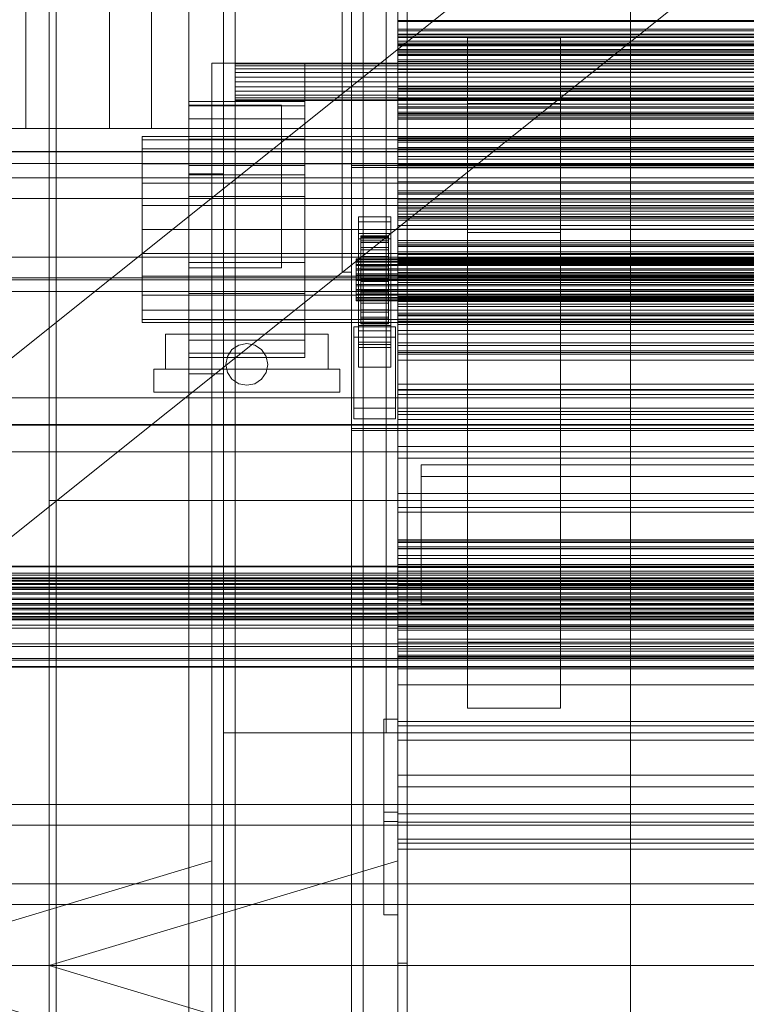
# Model space of a CAD drawing. Header units: millimetres. Extents: x -2233 to 61924, y -68080 to 6847.
# Tile 14 of 256: x -1413 to -1100, y -35317 to -34893. Entities that reach past the tile are written whole.
import ezdxf

# ---------------------------------------------------------------- set-up
doc = ezdxf.new("R2010")
doc.units = ezdxf.units.MM
for name, color, linetype, lineweight in [('COTAS_O', 1, 'Continuous', 0), ('COTAS_P', 1, 'Continuous', 0), ('frontal_briquetadora', 7, 'Continuous', 0), ('frontal_C03', 7, 'Continuous', 0), ('frontal_dosificador', 7, 'Continuous', 0), ('frontal_secador', 7, 'Continuous', 0), ('frontal_tolva', 7, 'Continuous', 0)]:
    doc.layers.add(name, color=color, linetype=linetype, lineweight=lineweight)
doc.dimstyles.new('R19_100', dxfattribs={"dimtxt": 250, "dimasz": 150, "dimexe": 150, "dimexo": 80, "dimgap": 100, "dimtad": 1, "dimtih": 1, "dimtoh": 1, "dimdsep": 46, "dimcen": 0.09, "dimadec": 0, "dimazin": 0, "dimtfac": 1, "dimtdec": 4, "dimtofl": 0, "dimtmove": 0, "dimatfit": 3, "dimfxl": 1, "dimtolj": 1, "dimtzin": 0, "dimarcsym": 0})

# ---------------------------------------------------------------- blocks, each defined once
blk = doc.blocks.new('DIM_R27_48')
at = {"layer": 'COTAS_P'}
for p, q in [((-1750, -34600), (-1600, -34555)), ((2600, -34600), (2450, -34555)), ((-1750, -35500), (-1750, -34600)), ((-1750, -34600), (2600, -34600)), ((-1750, -34600), (-1600, -34645)), ((2600, -34600), (2450, -34645)), ((2600, -35500), (2600, -34600))]:
    blk.add_line(p, q, dxfattribs=at)
blk.add_text('4350 P', height=250, dxfattribs=at).set_placement((425, -34500))
blk = doc.blocks.new('DIM_R27_54')
at = {"layer": 'COTAS_O'}
for p, q in [((-1850, -34600), (-1850, -35300)), ((-150, -34600), (-150, -35300)), ((-1850, -35300), (-1700, -35255)), ((-150, -35300), (-300, -35255)), ((-150, -35300), (-1850, -35300)), ((-1850, -35300), (-1700, -35345)), ((-150, -35300), (-300, -35345))]:
    blk.add_line(p, q, dxfattribs=at)
blk.add_text('1700 O', height=250, rotation=180, dxfattribs=at).set_placement((-1000, -35400))
blk = doc.blocks.new('DIM_R27_57')
at = {"layer": 'COTAS_O'}
for p, q in [((-1480, -33670), (-780, -33670)), ((-780, -33670), (-825, -33820)), ((-780, -36000), (-780, -33670)), ((-780, -33670), (-735, -33820)), ((-780, -36000), (-825, -35850)), ((-780, -36000), (-735, -35850)), ((-1480, -36000), (-780, -36000))]:
    blk.add_line(p, q, dxfattribs=at)
blk.add_text('2330 O', height=250, rotation=90, dxfattribs=at).set_placement((-880, -34835))
blk = doc.blocks.new('DIM_R27_58')
at = {"layer": 'COTAS_O'}
for p, q in [((-1480, -35300), (-1330, -35255)), ((490, -35300), (340, -35255)), ((-1480, -36000), (-1480, -35300)), ((-1480, -35300), (490, -35300)), ((-1480, -35300), (-1330, -35345)), ((490, -35300), (340, -35345)), ((490, -36000), (490, -35300))]:
    blk.add_line(p, q, dxfattribs=at)
blk.add_text('1970 O', height=250, dxfattribs=at).set_placement((-495, -35200))
blk = doc.blocks.new('DIM_R27_59')
at = {"layer": 'COTAS_O'}
for p, q in [((-1400, -33000), (-700, -33000)), ((-700, -33000), (-745, -33150)), ((-700, -36000), (-700, -33000)), ((-700, -33000), (-655, -33150)), ((-700, -36000), (-745, -35850)), ((-700, -36000), (-655, -35850)), ((-1400, -36000), (-700, -36000))]:
    blk.add_line(p, q, dxfattribs=at)
blk.add_text('3000 O', height=250, rotation=90, dxfattribs=at).set_placement((-800, -34500))
blk = doc.blocks.new('DIM_R27_60')
at = {"layer": 'COTAS_O'}
for p, q in [((-1400, -35300), (-1250, -35255)), ((1400, -35300), (1250, -35255)), ((-1400, -36000), (-1400, -35300)), ((-1400, -35300), (1400, -35300)), ((-1400, -35300), (-1250, -35345)), ((1400, -35300), (1250, -35345)), ((1400, -36000), (1400, -35300))]:
    blk.add_line(p, q, dxfattribs=at)
blk.add_text('2800 O', height=250, dxfattribs=at).set_placement((0, -35200))

msp = doc.modelspace()

# ---------------------------------------------------------------- linework, layer by layer
at = {"layer": 'frontal_briquetadora'}
for p, q in [((-1374, -34736), (-1374, -34940)), ((-1356, -34736), (-1356, -34940)), ((-1410, -34940), (-1410, -34760)), ((-1400, -34940), (-1400, -34760)), ((-1480, -34940), (-500, -34940)), ((-1410, -34940), (-1400, -34940)), ((-1356, -34940), (-1374, -34940)), ((-1330, -34940), (-500, -34940)), ((-1330, -34950), (-1330, -34940)), ((-1480, -34950), (-1330, -34950)), ((-1330, -35980), (-1330, -34950)), ((-1330, -34950), (340, -34950)), ((-1330, -34950), (-320, -34950))]:
    msp.add_line(p, q, dxfattribs=at)
at = {"layer": 'frontal_C03'}
for p, q in [((-1274, -32441.623), (-1274, -35001.792)), ((-1270, -35001.792), (-1270, -32441.623)), ((-1274, -35001.792), (-1274, -34875.113)), ((-1270, -34875.113), (-1270, -35001.792)), ((-1250, -34900.983), (-1250, -34899.448)), ((-1250, -34899.448), (-1250, -34900.33)), ((1250, -34899.448), (-1250, -34899.448)), ((-1250, -34900.33), (-1250, -34903.291)), ((1250, -34900.33), (-1250, -34900.33)), ((-1250, -34904.348), (-1250, -34900.983)), ((1250, -34900.983), (-1250, -34900.983)), ((-1250, -34903.291), (-1250, -34907.2)), ((1250, -34903.291), (-1250, -34903.291)), ((-1250, -34908.257), (-1250, -34904.348)), ((-1250, -34904.348), (1250, -34904.348)), ((-1250, -34907.2), (-1250, -34910.565)), ((1250, -34907.2), (-1250, -34907.2)), ((-1250, -34911.218), (-1250, -34908.257)), ((1250, -34908.257), (-1250, -34908.257)), ((-1250, -34910.565), (-1250, -34912.1)), ((1250, -34910.565), (-1250, -34910.565)), ((-1250, -34912.1), (-1250, -34911.218)), ((1250, -34911.218), (-1250, -34911.218)), ((1250, -34912.1), (-1250, -34912.1)), ((-1250, -34923.441), (-1250, -34921.906)), ((-1250, -34921.906), (-1250, -34922.787)), ((1250, -34921.906), (-1250, -34921.906)), ((-1250, -34922.787), (-1250, -34925.748)), ((1250, -34922.787), (-1250, -34922.787)), ((-1250, -34926.806), (-1250, -34923.441)), ((1250, -34923.441), (-1250, -34923.441)), ((-1250, -34925.748), (-1250, -34929.658)), ((1250, -34925.748), (-1250, -34925.748)), ((-1250, -34930.715), (-1250, -34926.806)), ((-1250, -34926.806), (1250, -34926.806)), ((-1250, -34929.658), (-1250, -34933.022)), ((1250, -34929.658), (-1250, -34929.658)), ((-1250, -34933.676), (-1250, -34930.715)), ((1250, -34930.715), (-1250, -34930.715)), ((-1250, -34933.022), (-1250, -34934.557)), ((1250, -34933.022), (-1250, -34933.022)), ((-1250, -34934.557), (-1250, -34933.676)), ((1250, -34933.676), (-1250, -34933.676)), ((1250, -34934.557), (-1250, -34934.557)), ((-1250, -34945.898), (-1250, -34944.364)), ((-1250, -34944.364), (-1250, -34945.245)), ((1250, -34944.364), (-1250, -34944.364)), ((-1250, -34945.245), (-1250, -34948.206)), ((1250, -34945.245), (-1250, -34945.245)), ((-1250, -34949.263), (-1250, -34945.898)), ((1250, -34945.898), (-1250, -34945.898)), ((-1250, -34948.206), (-1250, -34952.115)), ((1250, -34948.206), (-1250, -34948.206)), ((-1250, -34953.173), (-1250, -34949.263)), ((-1250, -34949.263), (1250, -34949.263)), ((1530, -34950.129), (-1530, -34950.129)), ((-1250, -34952.115), (-1250, -34955.48)), ((1250, -34952.115), (-1250, -34952.115)), ((-1250, -34956.134), (-1250, -34953.173)), ((1250, -34953.173), (-1250, -34953.173)), ((1530, -34955.129), (-1530, -34955.129)), ((1270, -34955.96), (-1270, -34955.96)), ((-1270, -34955.96), (-1270, -35068.997)), ((-1270, -34956.859), (-1270, -34955.96)), ((-1270, -34956.859), (1270, -34956.859)), ((-1270, -35069.896), (-1270, -34956.859)), ((-1250, -34955.48), (-1250, -34957.015)), ((1250, -34955.48), (-1250, -34955.48)), ((-1250, -34957.015), (-1250, -34956.134)), ((1250, -34956.134), (-1250, -34956.134)), ((1250, -34957.015), (-1250, -34957.015)), ((-1500, -34961.228), (1500, -34961.228)), ((1500, -34970.211), (-1500, -34970.211)), ((-1250, -34968.356), (-1250, -34966.821)), ((-1250, -34966.821), (-1250, -34967.703)), ((1250, -34966.821), (-1250, -34966.821)), ((-1250, -34967.703), (-1250, -34970.664)), ((1250, -34967.703), (-1250, -34967.703)), ((-1250, -34971.721), (-1250, -34968.356)), ((1250, -34968.356), (-1250, -34968.356)), ((-1250, -34970.664), (-1250, -34974.573)), ((1250, -34970.664), (-1250, -34970.664)), ((-1250, -34975.63), (-1250, -34971.721)), ((-1250, -34971.721), (1250, -34971.721)), ((-1250, -34973.953), (-1250, -34973.155)), ((-1250, -34973.155), (-1250, -34974.537)), ((-1250, -34973.155), (1250, -34973.155)), ((-1250, -34976.875), (-1250, -34973.953)), ((-1250, -34973.953), (1250, -34973.953)), ((-1250, -34974.537), (-1250, -34978.004)), ((-1250, -34974.537), (1250, -34974.537)), ((-1250, -34974.573), (-1250, -34977.938)), ((1250, -34974.573), (-1250, -34974.573)), ((-1267, -34980.252), (-1267, -34978.007)), ((-1267, -34978.007), (-1253, -34978.007)), ((-1267, -35024.781), (-1267, -34978.007)), ((-1253, -34978.007), (-1253, -34980.252)), ((-1253, -34978.007), (-1253, -35024.781)), ((-1250, -34978.591), (-1250, -34975.63)), ((1250, -34975.63), (-1250, -34975.63)), ((-1250, -34981.724), (-1250, -34976.875)), ((-1250, -34976.875), (1250, -34976.875)), ((-1250, -34977.938), (-1250, -34979.473)), ((1250, -34977.938), (-1250, -34977.938)), ((-1250, -34978.004), (-1250, -34983.32)), ((-1250, -34978.004), (1250, -34978.004)), ((-1250, -34979.473), (-1250, -34978.591)), ((1250, -34978.591), (-1250, -34978.591)), ((-1253, -34980.252), (-1267, -34980.252)), ((-1267, -34980.252), (-1267, -35027.026)), ((-1253, -35027.026), (-1253, -34980.252)), ((1250, -34979.473), (-1250, -34979.473)), ((-1250, -34988.167), (-1250, -34981.724)), ((-1250, -34981.724), (1250, -34981.724)), ((-1267, -34987.439), (-1267, -34985.193)), ((-1267, -34985.193), (-1253, -34985.193)), ((-1267, -35031.967), (-1267, -34985.193)), ((-1266, -34996.141), (-1266, -34986.147)), ((-1266, -34986.147), (-1266, -34986.968)), ((-1266, -34986.147), (-1254, -34986.147)), ((-1266, -34986.621), (-1266, -34986.147)), ((-1266, -34996.365), (-1266, -34986.621)), ((-1266, -34986.621), (-1254, -34986.621)), ((-1266, -34988.356), (-1266, -34986.621)), ((-1266, -34996.53), (-1266, -34986.968)), ((-1266, -34986.968), (-1266, -34989.026)), ((-1266, -34986.968), (-1254, -34986.968)), ((-1254, -34986.968), (-1254, -34986.147)), ((-1254, -34986.147), (-1254, -34996.141)), ((-1254, -34986.147), (-1254, -34986.621)), ((-1254, -34986.621), (-1254, -34996.365)), ((-1254, -34986.621), (-1254, -34988.356)), ((-1254, -34989.026), (-1254, -34986.968)), ((-1254, -34986.968), (-1254, -34996.53)), ((-1253, -34985.193), (-1253, -34987.439)), ((-1253, -34985.193), (-1253, -35031.967)), ((-1250, -34983.32), (-1250, -34990.123)), ((-1250, -34983.32), (1250, -34983.32)), ((-1253, -34987.439), (-1267, -34987.439)), ((-1267, -34987.439), (-1267, -35034.213)), ((-1266, -34997.187), (-1266, -34988.356)), ((-1266, -34988.356), (-1254, -34988.356)), ((-1266, -34991.235), (-1266, -34988.356)), ((-1266, -34997.505), (-1266, -34989.026)), ((-1266, -34989.026), (-1266, -34992.183)), ((-1266, -34989.026), (-1254, -34989.026)), ((-1266, -34998.551), (-1266, -34991.235)), ((-1266, -34991.235), (-1254, -34991.235)), ((-1266, -34995.061), (-1266, -34991.235)), ((-1254, -34988.356), (-1254, -34997.187)), ((-1254, -34988.356), (-1254, -34991.235)), ((-1254, -34992.183), (-1254, -34989.026)), ((-1254, -34989.026), (-1254, -34997.505)), ((-1254, -34991.235), (-1254, -34998.551)), ((-1254, -34991.235), (-1254, -34995.061)), ((-1253, -35034.213), (-1253, -34987.439)), ((-1250, -34995.768), (-1250, -34988.167)), ((-1250, -34988.167), (1250, -34988.167)), ((-1250, -34990.814), (-1250, -34989.279)), ((-1250, -34989.279), (-1250, -34990.16)), ((1250, -34989.279), (-1250, -34989.279)), ((-1250, -34990.123), (-1250, -34997.949)), ((-1250, -34990.123), (1250, -34990.123)), ((-1250, -34990.16), (-1250, -34993.121)), ((1250, -34990.16), (-1250, -34990.16)), ((-1250, -34994.178), (-1250, -34990.814)), ((1250, -34990.814), (-1250, -34990.814)), ((1500, -34995.334), (-1500, -34995.334)), ((-1266, -34999), (-1266, -34992.183)), ((-1266, -34992.183), (-1266, -34996.222)), ((-1266, -34992.183), (-1254, -34992.183)), ((-1266, -35000.363), (-1266, -34995.061)), ((-1266, -34995.061), (-1254, -34995.061)), ((-1266, -34999.573), (-1266, -34995.061)), ((-1254, -34996.222), (-1254, -34992.183)), ((-1254, -34992.183), (-1254, -34999)), ((-1254, -34995.061), (-1254, -35000.363)), ((-1254, -34995.061), (-1254, -34999.573)), ((-1250, -34993.121), (-1250, -34997.031)), ((1250, -34993.121), (-1250, -34993.121)), ((-1250, -34998.088), (-1250, -34994.178)), ((-1250, -34994.178), (1250, -34994.178)), ((-1250, -35004.006), (-1250, -34995.768)), ((-1250, -34995.768), (1250, -34995.768)), ((-1268, -34996.365), (-1268, -34996.141)), ((-1268, -34996.141), (-1268, -34996.53)), ((-1268, -34996.141), (1268, -34996.141)), ((-1268, -34997.187), (-1268, -34996.365)), ((-1268, -34996.365), (1268, -34996.365)), ((-1268, -34996.53), (-1268, -34997.505)), ((-1268, -34996.53), (1268, -34996.53)), ((-1268, -34998.551), (-1268, -34997.187)), ((-1268, -34997.187), (1268, -34997.187)), ((-1268, -34997.505), (-1268, -34999)), ((-1268, -34997.505), (1268, -34997.505)), ((-1268, -35000.363), (-1268, -34998.551)), ((-1268, -34998.551), (1268, -34998.551)), ((-1268, -34999), (-1268, -35000.913)), ((-1268, -34999), (1268, -34999)), ((-1266, -34996.53), (-1266, -34996.141)), ((-1254, -34996.141), (-1266, -34996.141)), ((-1266, -34996.141), (-1266, -34996.365)), ((-1266, -35000.913), (-1266, -34996.222)), ((-1266, -34996.222), (-1266, -35000.868)), ((-1266, -34996.222), (-1254, -34996.222)), ((-1254, -34996.365), (-1266, -34996.365)), ((-1266, -34996.365), (-1266, -34997.187)), ((-1266, -34997.505), (-1266, -34996.53)), ((-1254, -34996.53), (-1266, -34996.53)), ((-1254, -34997.187), (-1266, -34997.187)), ((-1266, -34997.187), (-1266, -34998.551)), ((-1266, -34999), (-1266, -34997.505)), ((-1254, -34997.505), (-1266, -34997.505)), ((-1254, -34998.551), (-1266, -34998.551)), ((-1266, -34998.551), (-1266, -35000.363)), ((-1266, -35000.913), (-1266, -34999)), ((-1254, -34999), (-1266, -34999)), ((-1266, -35002.501), (-1266, -34999.573)), ((-1266, -34999.573), (-1254, -34999.573)), ((-1266, -35004.465), (-1266, -34999.573)), ((-1254, -34996.141), (-1254, -34996.53)), ((-1254, -34996.365), (-1254, -34996.141)), ((-1254, -35000.868), (-1254, -34996.222)), ((-1254, -34996.222), (-1254, -35000.913)), ((-1254, -34997.187), (-1254, -34996.365)), ((-1254, -34996.53), (-1254, -34997.505)), ((-1254, -34998.551), (-1254, -34997.187)), ((-1254, -34997.505), (-1254, -34999)), ((-1254, -35000.363), (-1254, -34998.551)), ((-1254, -34999), (-1254, -35000.913)), ((-1254, -34999.573), (-1254, -35002.501)), ((-1254, -34999.573), (-1254, -35004.465)), ((-1250, -34997.031), (-1250, -35000.395)), ((1250, -34997.031), (-1250, -34997.031)), ((-1250, -34997.949), (-1250, -35006.264)), ((1250, -34997.949), (-1250, -34997.949)), ((-1250, -35001.049), (-1250, -34998.088)), ((1250, -34998.088), (-1250, -34998.088)), ((-1500, -35004.317), (1500, -35004.317)), ((-1270, -35001.792), (-1274, -35001.792)), ((-1268, -35002.501), (-1268, -35000.363)), ((-1268, -35000.363), (1268, -35000.363)), ((-1268, -35000.913), (-1268, -35003.114)), ((-1268, -35000.913), (1268, -35000.913)), ((-1268, -35004.818), (-1268, -35002.501)), ((-1268, -35002.501), (1268, -35002.501)), ((-1268, -35003.114), (-1268, -35005.453)), ((1268, -35003.114), (-1268, -35003.114)), ((-1254, -35000.363), (-1266, -35000.363)), ((-1266, -35000.363), (-1266, -35002.501)), ((-1266, -35000.868), (-1266, -35003.114)), ((-1254, -35000.868), (-1266, -35000.868)), ((-1266, -35000.868), (-1266, -35005.806)), ((-1266, -35003.114), (-1266, -35000.913)), ((-1254, -35000.913), (-1266, -35000.913)), ((-1254, -35002.501), (-1266, -35002.501)), ((-1266, -35002.501), (-1266, -35004.818)), ((-1266, -35003.114), (-1254, -35003.114)), ((-1266, -35005.453), (-1266, -35003.114)), ((-1254, -35002.501), (-1254, -35000.363)), ((-1254, -35003.114), (-1254, -35000.868)), ((-1254, -35005.806), (-1254, -35000.868)), ((-1254, -35000.913), (-1254, -35003.114)), ((-1254, -35004.818), (-1254, -35002.501)), ((-1254, -35003.114), (-1254, -35005.453)), ((-1250, -35000.395), (-1250, -35001.93)), ((1250, -35000.395), (-1250, -35000.395)), ((-1250, -35001.93), (-1250, -35001.049)), ((1250, -35001.049), (-1250, -35001.049)), ((1250, -35001.93), (-1250, -35001.93)), ((-1250, -35012.322), (-1250, -35004.006)), ((-1250, -35004.006), (1250, -35004.006)), ((1530, -35005.129), (-1530, -35005.129)), ((-1268, -35007.156), (-1268, -35004.818)), ((-1268, -35004.818), (1268, -35004.818)), ((-1268, -35005.453), (-1268, -35007.77)), ((-1268, -35005.453), (1268, -35005.453)), ((-1268, -35009.357), (-1268, -35007.156)), ((-1268, -35007.156), (1268, -35007.156)), ((-1268, -35007.77), (-1268, -35009.907)), ((-1268, -35007.77), (1268, -35007.77)), ((-1266, -35004.818), (-1266, -35004.465)), ((-1266, -35004.465), (-1254, -35004.465)), ((-1266, -35009.402), (-1266, -35004.465)), ((-1254, -35004.818), (-1266, -35004.818)), ((-1266, -35004.818), (-1266, -35007.156)), ((-1266, -35007.77), (-1266, -35005.453)), ((-1266, -35005.453), (-1266, -35005.806)), ((-1254, -35005.453), (-1266, -35005.453)), ((-1266, -35005.806), (-1266, -35010.697)), ((-1266, -35005.806), (-1254, -35005.806)), ((-1266, -35007.156), (-1266, -35009.402)), ((-1254, -35007.156), (-1266, -35007.156)), ((-1266, -35007.156), (-1266, -35009.357)), ((-1266, -35009.907), (-1266, -35007.77)), ((-1266, -35007.77), (-1266, -35010.697)), ((-1254, -35007.77), (-1266, -35007.77)), ((-1254, -35004.465), (-1254, -35004.818)), ((-1254, -35004.465), (-1254, -35009.402)), ((-1254, -35007.156), (-1254, -35004.818)), ((-1254, -35005.806), (-1254, -35005.453)), ((-1254, -35005.453), (-1254, -35007.77)), ((-1254, -35010.697), (-1254, -35005.806)), ((-1254, -35009.402), (-1254, -35007.156)), ((-1254, -35009.357), (-1254, -35007.156)), ((-1254, -35010.697), (-1254, -35007.77)), ((-1254, -35007.77), (-1254, -35009.907)), ((-1250, -35006.264), (-1250, -35014.503)), ((-1250, -35006.264), (1250, -35006.264)), ((1530, -35010.129), (-1530, -35010.129)), ((-1268, -35011.271), (-1268, -35009.357)), ((-1268, -35009.357), (1268, -35009.357)), ((-1268, -35009.907), (-1268, -35011.72)), ((-1268, -35009.907), (1268, -35009.907)), ((-1268, -35012.766), (-1268, -35011.271)), ((-1268, -35011.271), (1268, -35011.271)), ((-1268, -35011.72), (-1268, -35013.083)), ((-1268, -35011.72), (1268, -35011.72)), ((-1268, -35013.741), (-1268, -35012.766)), ((-1268, -35012.766), (1268, -35012.766)), ((-1266, -35009.357), (-1266, -35014.049)), ((-1254, -35009.357), (-1266, -35009.357)), ((-1266, -35009.357), (-1266, -35011.271)), ((-1266, -35009.402), (-1254, -35009.402)), ((-1266, -35014.049), (-1266, -35009.402)), ((-1266, -35011.72), (-1266, -35009.907)), ((-1266, -35009.907), (-1266, -35015.21)), ((-1254, -35009.907), (-1266, -35009.907)), ((-1266, -35010.697), (-1266, -35015.21)), ((-1266, -35010.697), (-1254, -35010.697)), ((-1266, -35011.271), (-1266, -35018.088)), ((-1254, -35011.271), (-1266, -35011.271)), ((-1266, -35011.271), (-1266, -35012.766)), ((-1266, -35013.083), (-1266, -35011.72)), ((-1266, -35011.72), (-1266, -35019.036)), ((-1254, -35011.72), (-1266, -35011.72)), ((-1266, -35012.766), (-1266, -35021.244)), ((-1254, -35012.766), (-1266, -35012.766)), ((-1266, -35012.766), (-1266, -35013.741)), ((-1254, -35014.049), (-1254, -35009.357)), ((-1254, -35011.271), (-1254, -35009.357)), ((-1254, -35009.402), (-1254, -35014.049)), ((-1254, -35015.21), (-1254, -35009.907)), ((-1254, -35009.907), (-1254, -35011.72)), ((-1254, -35015.21), (-1254, -35010.697)), ((-1254, -35018.088), (-1254, -35011.271)), ((-1254, -35012.766), (-1254, -35011.271)), ((-1254, -35019.036), (-1254, -35011.72)), ((-1254, -35011.72), (-1254, -35013.083)), ((-1254, -35021.244), (-1254, -35012.766)), ((-1254, -35013.741), (-1254, -35012.766)), ((-1250, -35013.271), (-1250, -35011.737)), ((-1250, -35011.737), (-1250, -35012.618)), ((1250, -35011.737), (-1250, -35011.737)), ((-1250, -35020.147), (-1250, -35012.322)), ((-1250, -35012.322), (1250, -35012.322)), ((-1250, -35012.618), (-1250, -35015.579)), ((1250, -35012.618), (-1250, -35012.618)), ((-1268, -35013.083), (-1268, -35013.905)), ((-1268, -35013.083), (1268, -35013.083)), ((-1268, -35014.13), (-1268, -35013.741)), ((-1268, -35013.741), (1268, -35013.741)), ((-1268, -35013.905), (-1268, -35014.13)), ((-1268, -35013.905), (1268, -35013.905)), ((-1268, -35014.13), (1268, -35014.13)), ((-1266, -35013.905), (-1266, -35013.083)), ((-1266, -35013.083), (-1266, -35021.915)), ((-1254, -35013.083), (-1266, -35013.083)), ((-1266, -35013.741), (-1266, -35023.303)), ((-1254, -35013.741), (-1266, -35013.741)), ((-1266, -35013.741), (-1266, -35014.13)), ((-1266, -35014.13), (-1266, -35013.905)), ((-1266, -35013.905), (-1266, -35023.65)), ((-1254, -35013.905), (-1266, -35013.905)), ((-1266, -35014.049), (-1254, -35014.049)), ((-1266, -35018.088), (-1266, -35014.049)), ((-1266, -35014.13), (-1266, -35024.123)), ((-1254, -35014.13), (-1266, -35014.13)), ((-1266, -35015.21), (-1266, -35019.036)), ((-1266, -35015.21), (-1254, -35015.21)), ((-1254, -35021.915), (-1254, -35013.083)), ((-1254, -35013.083), (-1254, -35013.905)), ((-1254, -35023.303), (-1254, -35013.741)), ((-1254, -35014.13), (-1254, -35013.741)), ((-1254, -35023.65), (-1254, -35013.905)), ((-1254, -35013.905), (-1254, -35014.13)), ((-1254, -35014.049), (-1254, -35018.088)), ((-1254, -35024.123), (-1254, -35014.13)), ((-1254, -35019.036), (-1254, -35015.21)), ((-1250, -35016.636), (-1250, -35013.271)), ((1250, -35013.271), (-1250, -35013.271)), ((-1250, -35014.503), (-1250, -35022.103)), ((-1250, -35014.503), (1250, -35014.503)), ((-1250, -35015.579), (-1250, -35019.488)), ((1250, -35015.579), (-1250, -35015.579)), ((-1250, -35020.546), (-1250, -35016.636)), ((-1250, -35016.636), (1250, -35016.636)), ((-1266, -35018.088), (-1254, -35018.088)), ((-1266, -35021.244), (-1266, -35018.088)), ((-1266, -35019.036), (-1266, -35021.915)), ((-1266, -35019.036), (-1254, -35019.036)), ((-1266, -35021.244), (-1254, -35021.244)), ((-1266, -35023.303), (-1266, -35021.244)), ((-1254, -35018.088), (-1254, -35021.244)), ((-1254, -35021.915), (-1254, -35019.036)), ((-1254, -35021.244), (-1254, -35023.303)), ((-1250, -35019.488), (-1250, -35022.853)), ((1250, -35019.488), (-1250, -35019.488)), ((-1250, -35026.95), (-1250, -35020.147)), ((-1250, -35020.147), (1250, -35020.147)), ((-1250, -35023.506), (-1250, -35020.546)), ((1250, -35020.546), (-1250, -35020.546)), ((-1269, -35029.794), (-1269, -35025.302)), ((-1269, -35025.302), (-1251, -35025.302)), ((-1269, -35060.382), (-1269, -35025.302)), ((-1267, -35032.938), (-1267, -35022.158)), ((-1267, -35022.158), (-1253, -35022.158)), ((-1267, -35031.902), (-1267, -35022.158)), ((-1253, -35024.781), (-1267, -35024.781)), ((-1267, -35024.781), (-1267, -35027.026)), ((-1266, -35021.915), (-1266, -35023.65)), ((-1266, -35021.915), (-1254, -35021.915)), ((-1266, -35023.303), (-1254, -35023.303)), ((-1266, -35024.123), (-1266, -35023.303)), ((-1266, -35023.65), (-1266, -35024.123)), ((-1266, -35023.65), (-1254, -35023.65)), ((-1266, -35024.123), (-1254, -35024.123)), ((-1254, -35023.65), (-1254, -35021.915)), ((-1254, -35023.303), (-1254, -35024.123)), ((-1254, -35024.123), (-1254, -35023.65)), ((-1253, -35022.158), (-1253, -35032.938)), ((-1253, -35022.158), (-1253, -35031.902)), ((-1253, -35027.026), (-1253, -35024.781)), ((-1251, -35025.302), (-1251, -35029.794)), ((-1251, -35025.302), (-1251, -35060.382)), ((-1250, -35022.103), (-1250, -35028.547)), ((-1250, -35022.103), (1250, -35022.103)), ((-1250, -35022.853), (-1250, -35024.388)), ((1250, -35022.853), (-1250, -35022.853)), ((-1250, -35024.388), (-1250, -35023.506)), ((1250, -35023.506), (-1250, -35023.506)), ((1250, -35024.388), (-1250, -35024.388)), ((-1267, -35027.026), (-1253, -35027.026)), ((-1250, -35032.266), (-1250, -35026.95)), ((-1250, -35026.95), (1250, -35026.95)), ((-1250, -35028.547), (-1250, -35033.395)), ((-1250, -35028.547), (1250, -35028.547)), ((-1251, -35029.794), (-1269, -35029.794)), ((-1269, -35064.874), (-1269, -35029.794)), ((-1253, -35031.902), (-1267, -35031.902)), ((-1267, -35031.902), (-1267, -35042.682)), ((-1253, -35031.967), (-1267, -35031.967)), ((-1267, -35031.967), (-1267, -35034.213)), ((-1253, -35032.938), (-1267, -35032.938)), ((-1267, -35032.938), (-1267, -35042.682)), ((-1253, -35042.682), (-1253, -35031.902)), ((-1253, -35034.213), (-1253, -35031.967)), ((-1253, -35042.682), (-1253, -35032.938)), ((-1251, -35064.874), (-1251, -35029.794)), ((-1250, -35035.733), (-1250, -35032.266)), ((-1250, -35032.266), (1250, -35032.266)), ((-1250, -35033.395), (-1250, -35036.318)), ((-1250, -35033.395), (1250, -35033.395)), ((-1267, -35034.213), (-1253, -35034.213)), ((-1250, -35037.115), (-1250, -35035.733)), ((-1250, -35035.733), (1250, -35035.733)), ((-1250, -35036.318), (-1250, -35037.115)), ((-1250, -35036.318), (1250, -35036.318)), ((-1250, -35037.115), (1250, -35037.115)), ((-1267, -35042.682), (-1253, -35042.682)), ((-1250, -35054.381), (-1250, -35050.062)), ((-1250, -35050.062), (-1250, -35052.554)), ((1250, -35050.062), (-1250, -35050.062)), ((-1250, -35052.554), (-1250, -35061.687)), ((1250, -35052.554), (-1250, -35052.554)), ((-1250, -35065.216), (-1250, -35054.381)), ((1250, -35054.381), (-1250, -35054.381)), ((-1500, -35055.95), (1500, -35055.95)), ((-1251, -35060.382), (-1269, -35060.382)), ((-1269, -35060.382), (-1269, -35064.874)), ((-1251, -35064.874), (-1251, -35060.382)), ((-1250, -35061.687), (-1250, -35076.838)), ((1250, -35061.687), (-1250, -35061.687)), ((1500, -35067.358), (-1500, -35067.358)), ((1500, -35067.643), (-1500, -35067.643)), ((-1269, -35064.874), (-1251, -35064.874)), ((-1250, -35081.828), (-1250, -35065.216)), ((1250, -35065.216), (-1250, -35065.216)), ((-1270, -35068.997), (1270, -35068.997)), ((-1270, -35068.997), (-1270, -35069.896)), ((1270, -35069.896), (-1270, -35069.896)), ((-1500, -35079.051), (1500, -35079.051)), ((-1250, -35076.838), (-1250, -35096.975)), ((1250, -35076.838), (-1250, -35076.838)), ((-1250, -35103.087), (-1250, -35081.828)), ((1250, -35081.828), (-1250, -35081.828)), ((-1250, -35096.975), (-1250, -35120.726)), ((1250, -35096.975), (-1250, -35096.975)), ((-1250, -35127.542), (-1250, -35103.087)), ((1250, -35103.087), (-1250, -35103.087)), ((-1250, -35117.572), (-1250, -35116.939)), ((-1250, -35116.939), (-1250, -35118.036)), ((-1250, -35116.939), (1250, -35116.939)), ((-1250, -35119.892), (-1250, -35117.572)), ((-1250, -35117.572), (1250, -35117.572)), ((-1250, -35118.036), (-1250, -35120.788)), ((-1250, -35118.036), (1250, -35118.036)), ((-1250, -35123.74), (-1250, -35119.892)), ((-1250, -35119.892), (1250, -35119.892)), ((-1250, -35120.726), (-1250, -35146.472)), ((1250, -35120.726), (-1250, -35120.726)), ((-1250, -35120.788), (-1250, -35125.008)), ((-1250, -35120.788), (1250, -35120.788)), ((-1250, -35128.855), (-1250, -35123.74)), ((-1250, -35123.74), (1250, -35123.74)), ((-1250, -35125.008), (-1250, -35130.407)), ((-1250, -35125.008), (1250, -35125.008)), ((1570, -35128.303), (-1570, -35128.303)), ((1570, -35128.562), (-1570, -35128.562)), ((1570, -35131.347), (-1570, -35131.347)), ((-1250, -35153.528), (-1250, -35127.542)), ((-1250, -35127.542), (1250, -35127.542)), ((-1250, -35134.888), (-1250, -35128.855)), ((-1250, -35128.855), (1250, -35128.855)), ((-1250, -35130.407), (-1250, -35136.619)), ((-1250, -35130.407), (1250, -35130.407)), ((1570, -35132.085), (-1570, -35132.085)), ((-1500, -35133.329), (1500, -35133.329)), ((-1500, -35133.553), (1500, -35133.553)), ((-1500, -35133.718), (1500, -35133.718)), ((-1500, -35134.375), (1500, -35134.375)), ((-1500, -35134.693), (1500, -35134.693)), ((-1250, -35141.427), (-1250, -35134.888)), ((-1250, -35134.888), (1250, -35134.888)), ((1570, -35137.231), (-1570, -35137.231)), ((1570, -35138.335), (-1570, -35138.335)), ((-1500, -35135.739), (1500, -35135.739)), ((-1500, -35136.188), (1500, -35136.188)), ((-1500, -35137.551), (1500, -35137.551)), ((-1500, -35138.101), (1500, -35138.101)), ((-1500, -35139.689), (1500, -35139.689)), ((-1250, -35136.619), (-1250, -35143.22)), ((1250, -35136.619), (-1250, -35136.619)), ((1500, -35140.302), (-1500, -35140.302)), ((-1500, -35142.006), (1500, -35142.006)), ((-1500, -35142.641), (1500, -35142.641)), ((-1250, -35148.028), (-1250, -35141.427)), ((-1250, -35141.427), (1250, -35141.427)), ((-1250, -35143.22), (-1250, -35149.759)), ((-1250, -35143.22), (1250, -35143.22)), ((-1570, -35145.059), (1570, -35145.059)), ((1570, -35146.361), (-1570, -35146.361)), ((-1500, -35144.345), (1500, -35144.345)), ((-1500, -35144.958), (1500, -35144.958)), ((-1500, -35146.546), (1500, -35146.546)), ((-1500, -35147.096), (1500, -35147.096)), ((-1250, -35146.472), (-1250, -35172.458)), ((1250, -35146.472), (-1250, -35146.472)), ((-1250, -35154.239), (-1250, -35148.028)), ((-1250, -35148.028), (1250, -35148.028)), ((-1500, -35148.459), (1500, -35148.459)), ((-1500, -35148.908), (1500, -35148.908)), ((-1500, -35149.954), (1500, -35149.954)), ((-1500, -35150.272), (1500, -35150.272)), ((-1500, -35150.929), (1500, -35150.929)), ((-1500, -35151.093), (1500, -35151.093)), ((-1500, -35151.318), (1500, -35151.318)), ((-1250, -35149.759), (-1250, -35155.792)), ((-1250, -35149.759), (1250, -35149.759)), ((1570, -35153.639), (-1570, -35153.639)), ((1570, -35154.941), (-1570, -35154.941)), ((-1250, -35179.274), (-1250, -35153.528)), ((1250, -35153.528), (-1250, -35153.528)), ((-1250, -35159.639), (-1250, -35154.239)), ((-1250, -35154.239), (1250, -35154.239)), ((-1250, -35155.792), (-1250, -35160.906)), ((-1250, -35155.792), (1250, -35155.792)), ((-1250, -35163.859), (-1250, -35159.639)), ((-1250, -35159.639), (1250, -35159.639)), ((-1250, -35160.906), (-1250, -35164.755)), ((-1250, -35160.906), (1250, -35160.906)), ((1570, -35161.665), (-1570, -35161.665)), ((1570, -35162.769), (-1570, -35162.769)), ((-1250, -35166.611), (-1250, -35163.859)), ((-1250, -35163.859), (1250, -35163.859)), ((-1250, -35164.755), (-1250, -35167.075)), ((-1250, -35164.755), (1250, -35164.755)), ((1570, -35167.915), (-1570, -35167.915)), ((1570, -35168.653), (-1570, -35168.653)), ((-1250, -35167.708), (-1250, -35166.611)), ((-1250, -35166.611), (1250, -35166.611)), ((-1250, -35167.075), (-1250, -35167.708)), ((-1250, -35167.075), (1250, -35167.075)), ((-1250, -35167.708), (1250, -35167.708)), ((1570, -35171.438), (-1570, -35171.438)), ((1570, -35171.697), (-1570, -35171.697)), ((-1250, -35172.458), (-1250, -35196.913)), ((1250, -35172.458), (-1250, -35172.458)), ((-1250, -35203.025), (-1250, -35179.274)), ((1250, -35179.274), (-1250, -35179.274)), ((-1250, -35196.913), (-1250, -35218.172)), ((1250, -35196.913), (-1250, -35196.913)), ((-1250, -35223.162), (-1250, -35203.025)), ((1250, -35203.025), (-1250, -35203.025)), ((-1250, -35218.172), (-1250, -35234.784)), ((1250, -35218.172), (-1250, -35218.172)), ((-1250, -35238.313), (-1250, -35223.162)), ((1250, -35223.162), (-1250, -35223.162)), ((-1500, -35230.719), (1500, -35230.719)), ((-1250, -35234.784), (-1250, -35245.619)), ((1250, -35234.784), (-1250, -35234.784)), ((1500, -35239.702), (-1500, -35239.702)), ((-1250, -35247.446), (-1250, -35238.313)), ((1250, -35238.313), (-1250, -35238.313)), ((-1250, -35245.619), (-1250, -35249.938)), ((1250, -35245.619), (-1250, -35245.619)), ((-1250, -35249.938), (-1250, -35247.446)), ((1250, -35247.446), (-1250, -35247.446)), ((1250, -35249.938), (-1250, -35249.938)), ((1500, -35264.825), (-1500, -35264.825)), ((-1500, -35273.808), (1500, -35273.808))]:
    msp.add_line(p, q, dxfattribs=at)
at = {"layer": 'frontal_dosificador'}
for p, q in [((-1250, -35988), (-1250, -33600)), ((-1150, -35988), (-1150, -33600))]:
    msp.add_line(p, q, dxfattribs=at)
at = {"layer": 'frontal_secador'}
for p, q in [((-1400, -36000), (-1400, -33000)), ((-1340, -36000), (-1340, -33000)), ((-1400, -36000), (-1400, -33075)), ((-1400, -35590), (-1400, -33075)), ((-1400, -35940), (-1400, -33075)), ((-1397, -35940), (-1397, -33075)), ((-1325, -36000), (-1325, -33075)), ((-1325, -35590), (-1325, -33075)), ((-1325, -35980), (-1325, -33075)), ((-1320, -35980), (-1320, -33075)), ((-1270, -35980), (-1270, -33075)), ((-1265, -35980), (-1265, -33075)), ((-1400, -36000), (-1400, -33250)), ((-1325, -35200), (-1325, -34550)), ((-1320, -35200), (-1320, -34550)), ((-1255, -35200), (-1255, -34550)), ((-1250, -35200), (-1250, -34550)), ((-1400, -35100), (-1400, -34650)), ((-1250, -35100), (-1250, -34650)), ((-1250, -34794), (-1250, -35299)), ((-1250, -34894), (-1250, -34794)), ((-1246, -35299), (-1246, -34794)), ((-1246, -34794), (-1246, -34894)), ((-1250, -34893.65), (-1250, -34889.918)), ((-1250, -34893.65), (-1250, -34897.382)), ((-1250, -34893.65), (1250, -34893.65)), ((-1250, -34894), (1250, -34894)), ((-1250, -34894), (-1250, -34898)), ((-1250, -34894), (-1250, -35399)), ((-1250, -34894), (-1250, -34902.485)), ((-1246, -34894), (-1250, -34894)), ((-1246, -34894), (-1246, -35399)), ((-1250, -34897.382), (-1250, -34899.689)), ((1250, -34897.382), (-1250, -34897.382)), ((1250, -34898), (-1250, -34898)), ((1250, -34899.689), (-1250, -34899.689)), ((-1250, -34902.485), (-1250, -35403.243)), ((1250, -34902.485), (-1250, -34902.485)), ((-1250, -34902.485), (-1250, -34908.142)), ((-1220, -34901.071), (-1220, -35161.071)), ((-1180, -34901.071), (-1220, -34901.071)), ((-1220, -34901.071), (-1220, -34929.355)), ((-1180, -35161.071), (-1180, -34901.071)), ((-1180, -34929.355), (-1180, -34901.071)), ((-1250, -34906.709), (-1250, -34904)), ((1250, -34904), (-1250, -34904)), ((-1250, -34904.545), (-1250, -34904)), ((-1250, -34906.144), (-1250, -34904.545)), ((1250, -34904.545), (-1250, -34904.545)), ((-1250, -34908.686), (-1250, -34906.144)), ((1250, -34906.144), (-1250, -34906.144)), ((-1250, -34914.651), (-1250, -34906.709)), ((1250, -34906.709), (-1250, -34906.709)), ((-1250, -35406.071), (-1250, -34908.142)), ((-1250, -34908.142), (1250, -34908.142)), ((-1250, -34912), (-1250, -34908.686)), ((1250, -34908.686), (-1250, -34908.686)), ((-1330, -34912), (-1290, -34912)), ((-1330, -34940), (-1330, -34912)), ((-1320, -34912.273), (-1320, -34912)), ((1320, -34912), (-1320, -34912)), ((-1320, -34913.072), (-1320, -34912.273)), ((1320, -34912.273), (-1320, -34912.273)), ((-1320, -34914.343), (-1320, -34913.072)), ((1320, -34913.072), (-1320, -34913.072)), ((-1320, -34916), (-1320, -34914.343)), ((1320, -34914.343), (-1320, -34914.343)), ((-1290, -34940), (-1290, -34912)), ((-1250, -34915.859), (-1250, -34912)), ((1250, -34912), (-1250, -34912)), ((-1250, -34927.285), (-1250, -34914.651)), ((1250, -34914.651), (-1250, -34914.651)), ((-1320, -34917.929), (-1320, -34916)), ((1320, -34916), (-1320, -34916)), ((-1320, -34920), (-1320, -34917.929)), ((1320, -34917.929), (-1320, -34917.929)), ((-1250, -34920), (-1250, -34915.859)), ((1250, -34915.859), (-1250, -34915.859)), ((-1320, -34920), (-1320, -34922.071)), ((-1320, -34920), (1320, -34920)), ((-1320, -34922.071), (-1320, -34924)), ((1320, -34922.071), (-1320, -34922.071)), ((-1250, -34920), (-1250, -34924.141)), ((-1250, -34920), (1250, -34920)), ((-1320, -34924), (-1320, -34925.657)), ((1320, -34924), (-1320, -34924)), ((-1320, -34925.657), (-1320, -34926.928)), ((1320, -34925.657), (-1320, -34925.657)), ((-1320, -34926.928), (-1320, -34927.727)), ((1320, -34926.928), (-1320, -34926.928)), ((-1320, -34927.727), (-1320, -34928)), ((1320, -34927.727), (-1320, -34927.727)), ((1320, -34928), (-1320, -34928)), ((-1250, -34924.141), (-1250, -34928)), ((1250, -34924.141), (-1250, -34924.141)), ((-1250, -34943.75), (-1250, -34927.285)), ((1250, -34927.285), (-1250, -34927.285)), ((-1250, -34928), (-1250, -34931.314)), ((1250, -34928), (-1250, -34928)), ((-1340, -34930.374), (-1340, -34928.5)), ((-1290, -34928.5), (-1340, -34928.5)), ((-1340, -34930), (-1300, -34930)), ((-1340, -34960), (-1340, -34930)), ((-1340, -34935.869), (-1340, -34930.374)), ((-1290, -34930.374), (-1340, -34930.374)), ((-1300, -34960), (-1300, -34930)), ((-1290, -34930.374), (-1290, -34928.5)), ((-1290, -34935.869), (-1290, -34930.374)), ((-1250, -34931.314), (-1250, -34933.856)), ((1250, -34931.314), (-1250, -34931.314)), ((-1220, -35189.355), (-1220, -34929.355)), ((-1220, -34929.355), (-1180, -34929.355)), ((-1180, -34929.355), (-1180, -35189.355)), ((-1340, -34944.609), (-1340, -34935.869)), ((-1290, -34935.869), (-1340, -34935.869)), ((-1290, -34944.609), (-1290, -34935.869)), ((-1250, -34933.856), (-1250, -34935.455)), ((1250, -34933.856), (-1250, -34933.856)), ((-1250, -34935.455), (-1250, -34936)), ((1250, -34935.455), (-1250, -34935.455)), ((1250, -34936), (-1250, -34936)), ((-1330, -34940), (-1290, -34940)), ((-1330, -34960), (-1330, -34940)), ((-1290, -34960), (-1290, -34940)), ((-1360, -34944.863), (-1360, -34943.5)), ((1360, -34943.5), (-1360, -34943.5)), ((-1360, -34948.859), (-1360, -34944.863)), ((1360, -34944.863), (-1360, -34944.863)), ((-1340, -34956), (-1340, -34944.609)), ((-1290, -34944.609), (-1340, -34944.609)), ((-1290, -34956), (-1290, -34944.609)), ((-1250, -34962.924), (-1250, -34943.75)), ((1250, -34943.75), (-1250, -34943.75)), ((-1360, -34955.216), (-1360, -34948.859)), ((1360, -34948.859), (-1360, -34948.859)), ((-1360, -34963.5), (-1360, -34955.216)), ((1360, -34955.216), (-1360, -34955.216)), ((-1340, -34969.265), (-1340, -34956)), ((-1290, -34956), (-1340, -34956)), ((-1290, -34969.265), (-1290, -34956)), ((-1340, -34959.5), (-1325, -34959.5)), ((-1340, -35045.5), (-1340, -34959.5)), ((-1340, -34960), (-1300, -34960)), ((-1340, -35000), (-1340, -34960)), ((-1330, -34960), (-1290, -34960)), ((-1325, -35045.5), (-1325, -34959.5)), ((-1300, -35000), (-1300, -34960)), ((-1360, -34973.147), (-1360, -34963.5)), ((1360, -34963.5), (-1360, -34963.5)), ((-1250, -34983.5), (-1250, -34962.924)), ((1250, -34962.924), (-1250, -34962.924)), ((-1340, -34983.5), (-1340, -34969.265)), ((-1290, -34969.265), (-1340, -34969.265)), ((-1290, -34983.5), (-1290, -34969.265)), ((-1360, -34983.5), (-1360, -34973.147)), ((1360, -34973.147), (-1360, -34973.147)), ((-1360, -34983.5), (-1360, -34993.853)), ((-1360, -34983.5), (1360, -34983.5)), ((-1340, -34983.5), (-1340, -34997.735)), ((-1340, -34983.5), (-1290, -34983.5)), ((-1290, -34997.735), (-1290, -34983.5)), ((-1250, -34983.5), (-1250, -35004.076)), ((-1250, -34983.5), (1250, -34983.5)), ((-1220, -35084.711), (-1220, -34984.711)), ((-1220, -34984.711), (-1180, -34984.711)), ((-1180, -35084.711), (-1180, -34984.711)), ((-1360, -34993.853), (-1360, -35003.5)), ((1360, -34993.853), (-1360, -34993.853)), ((-1340, -34997.735), (-1340, -35011)), ((-1290, -34997.735), (-1340, -34997.735)), ((-1340, -35000), (-1300, -35000)), ((-1290, -34997.735), (-1290, -35011)), ((-1360, -35003.5), (-1360, -35011.784)), ((1360, -35003.5), (-1360, -35003.5)), ((-1250, -35004.076), (-1250, -35023.25)), ((1250, -35004.076), (-1250, -35004.076)), ((-1360, -35011.784), (-1360, -35018.141)), ((1360, -35011.784), (-1360, -35011.784)), ((-1340, -35011), (-1340, -35022.391)), ((-1290, -35011), (-1340, -35011)), ((-1290, -35011), (-1290, -35022.391)), ((-1360, -35018.141), (-1360, -35022.137)), ((1360, -35018.141), (-1360, -35018.141)), ((-1360, -35022.137), (-1360, -35023.5)), ((1360, -35022.137), (-1360, -35022.137)), ((1360, -35023.5), (-1360, -35023.5)), ((-1340, -35022.391), (-1340, -35031.131)), ((-1290, -35022.391), (-1340, -35022.391)), ((-1290, -35022.391), (-1290, -35031.131)), ((-1250, -35023.25), (-1250, -35039.715)), ((1250, -35023.25), (-1250, -35023.25)), ((-1350, -35028.5), (-1280, -35028.5)), ((-1350, -35043.5), (-1350, -35028.5)), ((-1280, -35043.5), (-1280, -35028.5)), ((-1340, -35031.131), (-1340, -35036.626)), ((-1290, -35031.131), (-1340, -35031.131)), ((-1321.364, -35035.136), (-1318.444, -35033.185)), ((-1318.444, -35033.185), (-1315, -35032.5)), ((-1315, -35032.5), (-1311.556, -35033.185)), ((-1311.556, -35033.185), (-1308.636, -35035.136)), ((-1290, -35031.131), (-1290, -35036.626)), ((-1340, -35036.626), (-1340, -35038.5)), ((-1290, -35036.626), (-1340, -35036.626)), ((-1324, -35041.5), (-1323.315, -35038.056)), ((-1323.315, -35038.056), (-1321.364, -35035.136)), ((-1308.636, -35035.136), (-1306.685, -35038.056)), ((-1306.685, -35038.056), (-1306, -35041.5)), ((-1290, -35036.626), (-1290, -35038.5)), ((-1290, -35038.5), (-1340, -35038.5)), ((-1323.315, -35044.944), (-1324, -35041.5)), ((-1306, -35041.5), (-1306.685, -35044.944)), ((-1250, -35039.715), (-1250, -35052.349)), ((1250, -35039.715), (-1250, -35039.715)), ((-1355, -35043.5), (-1275, -35043.5)), ((-1355, -35053.5), (-1355, -35043.5)), ((-1350, -35043.5), (-1280, -35043.5)), ((-1340, -35045.5), (-1325, -35045.5)), ((-1321.364, -35047.864), (-1323.315, -35044.944)), ((-1306.685, -35044.944), (-1308.636, -35047.864)), ((-1275, -35053.5), (-1275, -35043.5)), ((-1318.444, -35049.815), (-1321.364, -35047.864)), ((-1315, -35050.5), (-1318.444, -35049.815)), ((-1311.556, -35049.815), (-1315, -35050.5)), ((-1308.636, -35047.864), (-1311.556, -35049.815)), ((-1355, -35053.5), (-1275, -35053.5)), ((-1250, -35052.349), (-1250, -35060.291)), ((1250, -35052.349), (-1250, -35052.349)), ((-1250, -35060.291), (-1250, -35063)), ((1250, -35060.291), (-1250, -35060.291)), ((1250, -35063), (-1250, -35063)), ((-1240, -35084.711), (1240, -35084.711)), ((-1240, -35089.711), (-1240, -35084.711)), ((-1220, -35084.711), (-1180, -35084.711)), ((-1240, -35089.711), (1240, -35089.711)), ((-1240, -35139.711), (-1240, -35089.711)), ((-1400, -35100), (1400, -35100)), ((-1400, -36000), (-1400, -35100)), ((-1400, -35100), (-1250, -35100)), ((-1250, -35100), (1250, -35100)), ((-1250, -35105), (-1250, -35100)), ((-1250, -35105), (1250, -35105)), ((-1250, -35195), (-1250, -35105)), ((-1240, -35139.711), (1240, -35139.711)), ((-1240, -35144.711), (-1240, -35139.711)), ((-1240, -35144.711), (1240, -35144.711)), ((-1220, -35161.071), (-1180, -35161.071)), ((-1220, -35189.355), (-1220, -35161.071)), ((-1180, -35189.355), (-1180, -35161.071)), ((-1180, -35189.355), (-1220, -35189.355)), ((-1256, -35194), (-1256, -35234)), ((-1256, -35238.142), (-1256, -35194)), ((-1256, -35194), (-1250, -35194)), ((-1250, -35234), (-1250, -35194)), ((-1250, -35194), (-1250, -35238.142)), ((-1250, -35195), (1250, -35195)), ((-1250, -35200), (-1250, -35195)), ((-1325, -35200), (-1320, -35200)), ((-1320, -35200), (-1255, -35200)), ((-1255, -35200), (-1250, -35200)), ((-1250, -35200), (1250, -35200)), ((-1256, -35234), (-1256, -35278.142)), ((-1256, -35234), (-1250, -35234)), ((-1250, -35278.142), (-1250, -35234)), ((-1256, -35278.142), (-1256, -35238.142)), ((-1250, -35238.142), (-1256, -35238.142)), ((-1250, -35238.142), (-1250, -35278.142)), ((-1256, -35278.142), (-1250, -35278.142)), ((-1250, -35299), (-1250, -35399)), ((-1250, -35299), (-1246, -35299)), ((-1246, -35399), (-1246, -35299))]:
    msp.add_line(p, q, dxfattribs=at)
at = {"layer": 'frontal_tolva'}
for p, q in [((-1763.733, -35316.567), (-716.733, -34479.567)), ((-1726.267, -35363.433), (-679.267, -34526.433))]:
    msp.add_line(p, q, dxfattribs=at)

# ---------------------------------------------------------------- dimensions: what is measured, and where the dimension line sits
at = {"layer": 'COTAS_O'}
for p1, p2, distance, picture, middle in [((-1400, -36000), (-1400, -33000), -700, 'DIM_R27_59', (-700, -34500)), ((-1480, -36000), (-1480, -33670), -700, 'DIM_R27_57', (-780, -34835)), ((-150, -34600), (-1850, -34600), 700, 'DIM_R27_54', (-1000, -35300)), ((-1480, -36000), (490, -36000), 700, 'DIM_R27_58', (-495, -35300)), ((-1400, -36000), (1400, -36000), 700, 'DIM_R27_60', (0, -35300))]:
    dim = msp.add_aligned_dim(p1=p1, p2=p2, distance=distance, text='<> O', dimstyle='R19_100', dxfattribs=at)
    dim.commit()
    dim.dimension.update_dxf_attribs({"geometry": picture, "text_midpoint": middle})
at = {"layer": 'COTAS_P'}
dim = msp.add_aligned_dim(p1=(-1750, -35500), p2=(2600, -35500), distance=900, text='<> P', dimstyle='R19_100', dxfattribs=at)
dim.commit()
dim.dimension.update_dxf_attribs({"geometry": 'DIM_R27_48', "text_midpoint": (425, -34600)})

doc.saveas('drawing.dxf')
